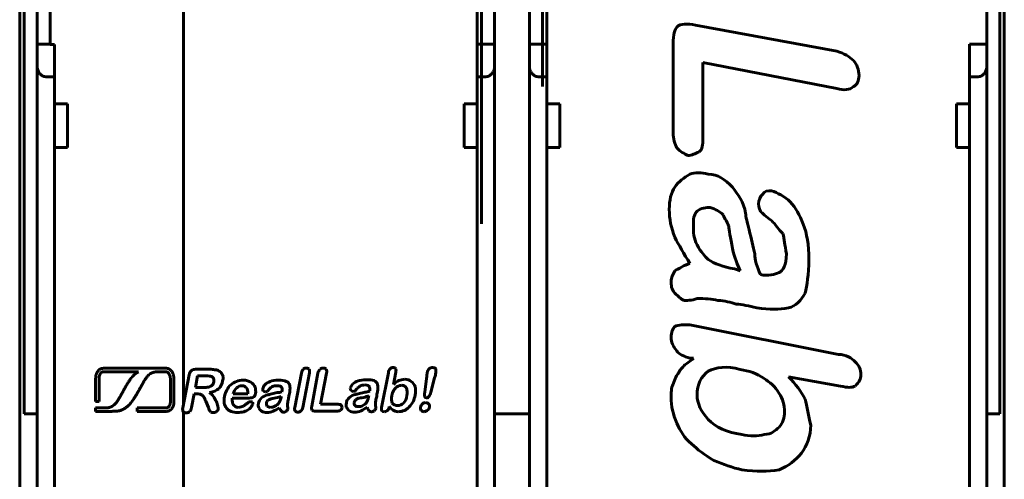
# Model space of a CAD drawing. Header units: millimetres. Extents: x -23 to 22, y -58 to 50.
# Tile 2 of 4: x -23 to 22, y -34 to -13. Entities that reach past the tile are written whole.
import ezdxf

# ---------------------------------------------------------------- set-up
doc = ezdxf.new("R2010")
doc.units = ezdxf.units.MM
doc.linetypes.add('K5LT_BASIC', pattern=[0])

msp = doc.modelspace()

# ---------------------------------------------------------------- linework, layer by layer
at = {"color": 150, "linetype": 'K5LT_BASIC', "lineweight": 60, "true_color": 0x0080ff}
for p, q in [((-22.853, 29.534), (-22.853, -37.472)), ((22.347, -37.472), (22.347, 29.534)), ((-15.339, -30.297), (-15.339, 26.468)), ((-22.653, -30.703), (-22.653, 22.766)), ((22.147, 22.766), (22.147, -30.703)), ((-1.653, 12.031), (-1.653, -21.969)), ((1.147, -15.669), (1.147, 7.231)), ((-22.053, -13.719), (-22.053, 5.781)), ((-21.453, 5.794), (-21.453, -13.731)), ((-1.853, -13.719), (-1.853, 5.781)), ((-1.053, -13.719), (-1.053, 5.781)), ((0.547, -13.719), (0.547, 5.781)), ((1.347, -13.719), (1.347, 5.781)), ((21.547, -13.719), (21.547, 5.781)), ((14.653, -14.049), (8.165, -12.855)), ((-22.053, -14.719), (-22.053, -13.719)), ((-22.053, -13.719), (-21.453, -13.719)), ((-21.253, -13.731), (-21.453, -13.731)), ((-21.253, -15.219), (-21.253, -13.731)), ((-1.853, -15.219), (-1.853, -13.719)), ((-1.853, -13.719), (-1.053, -13.719)), ((-1.053, -14.719), (-1.053, -13.719)), ((0.547, -14.719), (0.547, -13.719)), ((0.547, -13.719), (1.347, -13.719)), ((1.347, -15.219), (1.347, -13.719)), ((7.14, -13.71), (7.14, -17.81)), ((21.547, -13.719), (20.747, -13.719)), ((20.747, -15.219), (20.747, -13.719)), ((21.547, -14.719), (21.547, -13.719)), ((-22.053, -36.552), (-22.053, -14.719)), ((-1.053, -36.552), (-1.053, -14.719)), ((0.547, -14.719), (0.547, -36.552)), ((8.503, -14.561), (14.653, -15.76)), ((8.503, -18.066), (8.503, -14.561)), ((21.547, -14.719), (21.547, -36.552)), ((-21.653, -15.219), (-21.253, -15.219)), ((-21.253, -15.219), (-21.253, -16.469)), ((-1.853, -15.219), (-1.453, -15.219)), ((-1.853, -15.219), (-1.853, -16.469)), ((0.947, -15.219), (1.347, -15.219)), ((1.347, -15.219), (1.347, -16.469)), ((21.147, -15.219), (20.747, -15.219)), ((20.747, -15.219), (20.747, -16.469)), ((-21.253, -16.469), (-21.253, -18.469)), ((-21.253, -16.469), (-20.653, -16.469)), ((-20.653, -18.469), (-20.653, -16.469)), ((-2.453, -16.469), (-1.853, -16.469)), ((-2.453, -18.469), (-2.453, -16.469)), ((-1.853, -16.469), (-1.853, -18.469)), ((1.347, -16.469), (1.347, -18.469)), ((1.347, -16.469), (1.947, -16.469)), ((1.947, -18.469), (1.947, -16.469)), ((20.147, -16.469), (20.747, -16.469)), ((20.147, -18.469), (20.147, -16.469)), ((20.747, -16.469), (20.747, -18.469)), ((-21.253, -18.469), (-20.653, -18.469)), ((-21.253, -18.469), (-21.253, -37.083)), ((-2.453, -18.469), (-1.853, -18.469)), ((-1.853, -18.469), (-1.853, -37.083)), ((1.347, -18.469), (1.947, -18.469)), ((1.347, -18.469), (1.347, -37.083)), ((20.147, -18.469), (20.747, -18.469)), ((20.747, -37.083), (20.747, -18.469)), ((9.958, -24.047), (10.215, -24.129)), ((14.74, -27.972), (7.909, -26.609)), ((7.909, -28.146), (8.078, -28.146)), ((-18.697, -28.766), (-17.404, -28.766)), ((-16.607, -28.61), (-18.541, -28.61)), ((-15.066, -28.915), (-15.364, -30.425)), ((-14.133, -28.657), (-14.788, -28.657)), ((-9.921, -28.836), (-10.219, -30.405)), ((-9.861, -30.405), (-9.543, -28.816)), ((-9.167, -28.836), (-9.444, -30.345)), ((-9.048, -30.266), (-8.769, -28.836)), ((-5.929, -28.816), (-6.246, -30.405)), ((-5.69, -29.352), (-5.59, -28.796)), ((-19.366, -29.268), (-19.366, -30.129)), ((-19.21, -30.129), (-19.21, -29.268)), ((-14.689, -28.955), (-14.788, -29.492)), ((-14.312, -28.955), (-14.689, -28.955)), ((-4.18, -29.075), (-4.259, -29.71)), ((-3.981, -29.71), (-3.803, -29.054)), ((12.433, -28.997), (14.827, -29.427)), ((-15.936, -29.382), (-15.936, -29.884)), ((-15.779, -29.884), (-15.779, -29.382)), ((-14.967, -30.405), (-14.848, -29.79)), ((-14.848, -29.79), (-14.708, -29.79)), ((-14.788, -29.492), (-14.431, -29.492)), ((-13.06, -29.79), (-12.384, -29.79)), ((-19.366, -30.129), (-19.21, -30.129)), ((-14.312, -30.127), (-14.192, -30.405)), ((-13.099, -29.987), (-12.384, -29.987)), ((-10.855, -29.948), (-10.855, -29.909)), ((-8.232, -30.266), (-9.048, -30.266)), ((-6.842, -29.928), (-6.822, -29.868)), ((-22.653, -30.703), (-22.053, -30.703)), ((-19.053, -30.433), (-19.366, -30.433)), ((-19.366, -30.433), (-19.366, -30.59)), ((-19.366, -30.59), (-18.897, -30.59)), ((-17.457, -30.433), (-17.457, -30.59)), ((-16.518, -30.433), (-17.457, -30.433)), ((-17.457, -30.59), (-16.518, -30.59)), ((-15.339, -34.405), (-15.339, -30.613)), ((-9.245, -30.583), (-8.292, -30.583)), ((-5.888, -30.405), (-5.888, -30.365)), ((-1.053, -30.703), (0.547, -30.703)), ((21.547, -30.703), (22.147, -30.703))]:
    msp.add_line(p, q, dxfattribs=at)
for points in [[(7.309, -12.942), (7.222, -13.024), (7.14, -13.28), (7.14, -13.71)], [(8.165, -12.855), (7.822, -12.767), (7.478, -12.767), (7.309, -12.942)], [(15.421, -14.479), (15.252, -14.305), (14.996, -14.136), (14.653, -14.049)], [(14.653, -15.76), (14.996, -15.842), (15.252, -15.842), (15.421, -15.673)], [(7.14, -17.81), (7.14, -18.066), (7.222, -18.323), (7.309, -18.492)], [(8.334, -18.666), (8.503, -18.579), (8.503, -18.323), (8.503, -18.066)], [(7.309, -18.492), (7.478, -18.666), (7.652, -18.748), (7.822, -18.835)], [(7.822, -18.835), (7.991, -18.835), (8.165, -18.748), (8.334, -18.666)], [(7.909, -19.691), (7.652, -19.86), (7.396, -20.029), (7.222, -20.286)], [(8.76, -19.691), (8.421, -19.604), (8.165, -19.604), (7.909, -19.691)], [(9.872, -20.286), (9.528, -19.947), (9.19, -19.691), (8.76, -19.691)], [(7.222, -20.286), (7.053, -20.541), (6.966, -20.885), (6.966, -21.31)], [(10.471, -21.484), (10.384, -20.972), (10.127, -20.629), (9.872, -20.286)], [(11.24, -20.629), (11.152, -20.716), (11.065, -20.885), (11.065, -21.054)], [(11.665, -20.46), (11.496, -20.46), (11.321, -20.46), (11.24, -20.629)], [(12.521, -20.972), (12.264, -20.716), (11.921, -20.541), (11.665, -20.46)], [(8.846, -21.228), (8.677, -21.228), (8.421, -21.228), (8.247, -21.398)], [(9.446, -21.566), (9.272, -21.398), (9.103, -21.31), (8.846, -21.228)], [(11.065, -21.054), (11.065, -21.228), (11.152, -21.397), (11.152, -21.398)], [(13.115, -21.997), (12.946, -21.566), (12.777, -21.228), (12.521, -20.972)], [(6.966, -21.31), (6.966, -21.741), (7.053, -22.166), (7.222, -22.591)], [(8.247, -21.398), (8.078, -21.566), (8.078, -21.741), (8.078, -22.079)], [(9.702, -22.079), (9.615, -21.91), (9.528, -21.741), (9.446, -21.566)], [(10.64, -22.253), (10.553, -21.91), (10.471, -21.654), (10.471, -21.484)], [(11.152, -21.398), (11.24, -21.484), (11.409, -21.654), (11.665, -21.823)], [(8.078, -22.079), (8.078, -22.335), (8.078, -22.678), (8.247, -22.935)], [(9.872, -23.104), (9.784, -22.591), (9.702, -22.253), (9.702, -22.079)], [(11.665, -21.823), (11.834, -21.997), (12.008, -22.253), (12.178, -22.422)], [(13.371, -23.616), (13.371, -22.935), (13.29, -22.422), (13.115, -21.997)], [(7.222, -22.591), (7.396, -22.935), (7.652, -23.36), (7.909, -23.79)], [(10.896, -23.36), (10.809, -23.022), (10.727, -22.678), (10.64, -22.253)], [(12.178, -22.422), (12.264, -22.678), (12.264, -22.935), (12.347, -23.36)], [(8.247, -22.935), (8.421, -23.278), (8.59, -23.447), (8.76, -23.616)], [(10.215, -24.129), (10.127, -23.873), (9.958, -23.534), (9.872, -23.104)], [(11.152, -24.303), (10.983, -23.959), (10.896, -23.616), (10.896, -23.36)], [(12.347, -23.36), (12.347, -23.873), (12.178, -24.129), (12.008, -24.216)], [(7.909, -23.79), (7.652, -23.873), (7.396, -24.047), (7.222, -24.129)], [(8.76, -23.616), (9.015, -23.79), (9.446, -23.959), (9.958, -24.047)], [(13.202, -25.154), (13.29, -24.816), (13.371, -24.303), (13.371, -23.616)], [(7.222, -24.129), (7.14, -24.303), (7.053, -24.472), (7.053, -24.559)], [(12.008, -24.216), (11.834, -24.303), (11.496, -24.385), (11.152, -24.303)], [(7.053, -24.559), (7.053, -24.816), (7.053, -24.985), (7.222, -25.154)], [(7.222, -25.154), (7.396, -25.328), (7.478, -25.41), (7.652, -25.497)], [(12.433, -25.84), (12.777, -25.753), (13.033, -25.497), (13.202, -25.154)], [(7.652, -25.497), (7.734, -25.497), (7.991, -25.497), (8.247, -25.41)], [(8.247, -25.41), (8.59, -25.41), (8.934, -25.41), (9.19, -25.497)], [(9.19, -25.497), (9.528, -25.497), (9.784, -25.584), (10.041, -25.666)], [(10.041, -25.666), (10.297, -25.666), (10.64, -25.753), (10.983, -25.84)], [(10.983, -25.84), (11.578, -25.922), (12.008, -25.922), (12.433, -25.84)], [(7.909, -26.609), (7.652, -26.609), (7.396, -26.609), (7.222, -26.691)], [(7.222, -26.691), (7.14, -26.778), (7.053, -26.947), (7.053, -27.203)], [(7.053, -27.203), (7.053, -27.378), (7.14, -27.634), (7.309, -27.803)], [(7.309, -27.803), (7.396, -27.972), (7.652, -28.059), (7.909, -28.146)], [(15.508, -28.315), (15.339, -28.146), (15.083, -27.972), (14.74, -27.972)], [(8.078, -28.146), (7.909, -28.315), (7.734, -28.403), (7.652, -28.485)], [(15.765, -28.915), (15.765, -28.659), (15.677, -28.485), (15.508, -28.315)], [(-14.967, -28.717), (-15.027, -28.756), (-15.047, -28.816), (-15.066, -28.915)], [(-14.788, -28.657), (-14.868, -28.657), (-14.928, -28.676), (-14.967, -28.717)], [(-13.915, -28.676), (-13.974, -28.657), (-14.034, -28.657), (-14.133, -28.657)], [(-13.736, -28.717), (-13.795, -28.697), (-13.835, -28.676), (-13.915, -28.676)], [(-13.596, -28.836), (-13.636, -28.777), (-13.676, -28.736), (-13.736, -28.717)], [(-13.517, -28.995), (-13.537, -28.935), (-13.556, -28.876), (-13.596, -28.836)], [(-9.841, -28.657), (-9.882, -28.697), (-9.901, -28.756), (-9.921, -28.836)], [(-9.703, -28.598), (-9.742, -28.598), (-9.802, -28.617), (-9.841, -28.657)], [(-9.564, -28.657), (-9.603, -28.617), (-9.643, -28.598), (-9.703, -28.598)], [(-9.543, -28.816), (-9.543, -28.756), (-9.543, -28.697), (-9.564, -28.657)], [(-9.067, -28.657), (-9.107, -28.697), (-9.146, -28.756), (-9.167, -28.836)], [(-8.769, -28.836), (-8.75, -28.756), (-8.75, -28.697), (-8.789, -28.657)], [(-5.849, -28.637), (-5.888, -28.676), (-5.929, -28.736), (-5.929, -28.816)], [(-5.709, -28.578), (-5.769, -28.578), (-5.809, -28.598), (-5.849, -28.637)], [(-5.59, -28.637), (-5.631, -28.598), (-5.67, -28.578), (-5.709, -28.578)], [(-5.59, -28.796), (-5.571, -28.717), (-5.571, -28.676), (-5.59, -28.637)], [(-4.14, -28.816), (-4.16, -28.855), (-4.16, -28.955), (-4.18, -29.075)], [(-4.061, -28.637), (-4.101, -28.676), (-4.14, -28.736), (-4.14, -28.816)], [(-3.882, -28.578), (-3.961, -28.578), (-4.002, -28.598), (-4.061, -28.637)], [(-3.743, -28.657), (-3.763, -28.598), (-3.823, -28.578), (-3.882, -28.578)], [(-3.803, -29.054), (-3.782, -28.995), (-3.763, -28.935), (-3.763, -28.876)], [(-3.763, -28.876), (-3.743, -28.777), (-3.743, -28.697), (-3.743, -28.657)], [(7.396, -28.828), (7.309, -28.915), (7.222, -29.084), (7.14, -29.34)], [(7.652, -28.485), (7.565, -28.572), (7.478, -28.659), (7.396, -28.828)], [(8.76, -28.741), (8.421, -28.997), (8.247, -29.34), (8.247, -29.853)], [(10.215, -28.659), (9.615, -28.485), (9.103, -28.572), (8.76, -28.741)], [(11.321, -29.084), (10.983, -28.828), (10.64, -28.741), (10.215, -28.659)], [(15.508, -29.427), (15.677, -29.253), (15.765, -29.084), (15.765, -28.915)], [(-14.053, -28.995), (-14.093, -28.974), (-14.172, -28.955), (-14.312, -28.955)], [(-13.954, -29.075), (-13.974, -29.034), (-13.993, -29.015), (-14.053, -28.995)], [(-14.014, -29.392), (-13.974, -29.352), (-13.954, -29.293), (-13.934, -29.233)], [(-13.934, -29.233), (-13.934, -29.173), (-13.934, -29.114), (-13.954, -29.075)], [(-13.716, -29.551), (-13.617, -29.451), (-13.556, -29.332), (-13.537, -29.194)], [(-13.537, -29.194), (-13.517, -29.134), (-13.517, -29.054), (-13.517, -28.995)], [(-13.159, -29.372), (-13.239, -29.432), (-13.299, -29.511), (-13.338, -29.611)], [(-12.9, -29.213), (-13.001, -29.253), (-13.079, -29.293), (-13.159, -29.372)], [(-12.583, -29.153), (-12.703, -29.153), (-12.802, -29.173), (-12.9, -29.213)], [(-12.245, -29.253), (-12.325, -29.194), (-12.444, -29.153), (-12.583, -29.153)], [(-12.047, -29.471), (-12.086, -29.392), (-12.146, -29.313), (-12.245, -29.253)], [(-11.59, -29.352), (-11.649, -29.432), (-11.69, -29.492), (-11.69, -29.551)], [(-11.351, -29.213), (-11.451, -29.253), (-11.53, -29.293), (-11.59, -29.352)], [(-10.975, -29.153), (-11.133, -29.153), (-11.252, -29.173), (-11.351, -29.213)], [(-10.616, -29.213), (-10.696, -29.173), (-10.815, -29.153), (-10.975, -29.153)], [(-10.457, -29.392), (-10.478, -29.293), (-10.537, -29.233), (-10.616, -29.213)], [(-7.557, -29.332), (-7.616, -29.392), (-7.657, -29.471), (-7.676, -29.531)], [(-7.318, -29.194), (-7.418, -29.233), (-7.497, -29.272), (-7.557, -29.332)], [(-6.942, -29.134), (-7.1, -29.134), (-7.219, -29.153), (-7.318, -29.194)], [(-7.219, -29.412), (-7.16, -29.392), (-7.1, -29.392), (-7.001, -29.372)], [(-7.001, -29.372), (-6.882, -29.372), (-6.822, -29.412), (-6.802, -29.451)], [(-6.584, -29.173), (-6.663, -29.153), (-6.782, -29.134), (-6.942, -29.134)], [(-6.424, -29.352), (-6.445, -29.272), (-6.504, -29.213), (-6.584, -29.173)], [(-6.424, -29.689), (-6.405, -29.551), (-6.405, -29.451), (-6.424, -29.352)], [(-5.452, -29.173), (-5.531, -29.213), (-5.61, -29.272), (-5.69, -29.352)], [(-5.173, -29.114), (-5.272, -29.134), (-5.372, -29.153), (-5.452, -29.173)], [(-4.875, -29.213), (-4.955, -29.153), (-5.054, -29.114), (-5.173, -29.114)], [(-4.696, -29.451), (-4.736, -29.352), (-4.795, -29.272), (-4.875, -29.213)], [(7.14, -29.34), (7.053, -29.509), (7.053, -29.766), (7.053, -29.94)], [(12.008, -29.766), (11.834, -29.427), (11.578, -29.253), (11.321, -29.084)], [(13.202, -30.022), (13.033, -29.684), (12.777, -29.34), (12.433, -28.997)], [(-14.708, -29.79), (-14.63, -29.79), (-14.57, -29.79), (-14.53, -29.809)], [(-14.53, -29.809), (-14.49, -29.829), (-14.451, -29.868), (-14.41, -29.909)], [(-14.431, -29.492), (-14.332, -29.492), (-14.252, -29.492), (-14.192, -29.471)], [(-14.192, -29.471), (-14.112, -29.451), (-14.053, -29.432), (-14.014, -29.392)], [(-14.133, -29.73), (-13.954, -29.689), (-13.815, -29.63), (-13.716, -29.551)], [(-13.954, -29.909), (-14.014, -29.829), (-14.073, -29.769), (-14.133, -29.73)], [(-13.338, -29.611), (-13.397, -29.689), (-13.437, -29.79), (-13.457, -29.909)], [(-12.9, -29.511), (-12.96, -29.57), (-13.02, -29.67), (-13.06, -29.79)], [(-12.643, -29.412), (-12.742, -29.412), (-12.822, -29.451), (-12.9, -29.511)], [(-12.444, -29.511), (-12.483, -29.451), (-12.563, -29.412), (-12.643, -29.412)], [(-12.384, -29.79), (-12.384, -29.65), (-12.384, -29.57), (-12.444, -29.511)], [(-12.146, -29.948), (-12.086, -29.928), (-12.047, -29.868), (-12.027, -29.769)], [(-12.027, -29.769), (-12.007, -29.67), (-12.027, -29.57), (-12.047, -29.471)], [(-11.47, -29.829), (-11.57, -29.849), (-11.669, -29.909), (-11.749, -29.968)], [(-11.69, -29.551), (-11.709, -29.591), (-11.69, -29.63), (-11.669, -29.65)], [(-11.669, -29.65), (-11.649, -29.67), (-11.61, -29.689), (-11.57, -29.689)], [(-11.57, -29.689), (-11.53, -29.689), (-11.491, -29.67), (-11.47, -29.67)], [(-11.47, -29.67), (-11.47, -29.65), (-11.431, -29.611), (-11.392, -29.551)], [(-11.273, -29.79), (-11.371, -29.809), (-11.431, -29.829), (-11.47, -29.829)], [(-11.392, -29.551), (-11.351, -29.511), (-11.292, -29.471), (-11.252, -29.451)], [(-11.034, -29.73), (-11.113, -29.749), (-11.193, -29.769), (-11.273, -29.79)], [(-11.252, -29.451), (-11.193, -29.412), (-11.113, -29.412), (-11.034, -29.412)], [(-11.034, -29.412), (-10.915, -29.412), (-10.855, -29.432), (-10.835, -29.471)], [(-10.815, -29.689), (-10.895, -29.71), (-10.975, -29.73), (-11.034, -29.73)], [(-10.835, -29.471), (-10.796, -29.511), (-10.796, -29.591), (-10.815, -29.689)], [(-10.497, -29.928), (-10.497, -29.868), (-10.478, -29.79), (-10.457, -29.71)], [(-10.457, -29.71), (-10.437, -29.57), (-10.437, -29.471), (-10.457, -29.392)], [(-7.437, -29.809), (-7.557, -29.829), (-7.636, -29.889), (-7.716, -29.948)], [(-7.676, -29.531), (-7.676, -29.57), (-7.676, -29.611), (-7.636, -29.63)], [(-7.636, -29.63), (-7.616, -29.65), (-7.577, -29.67), (-7.538, -29.67)], [(-7.538, -29.67), (-7.497, -29.67), (-7.458, -29.65), (-7.458, -29.65)], [(-7.458, -29.65), (-7.437, -29.63), (-7.398, -29.591), (-7.359, -29.531)], [(-7.259, -29.769), (-7.339, -29.79), (-7.398, -29.809), (-7.437, -29.809)], [(-7.359, -29.531), (-7.318, -29.492), (-7.259, -29.451), (-7.219, -29.412)], [(-7.001, -29.71), (-7.08, -29.73), (-7.16, -29.749), (-7.259, -29.769)], [(-6.782, -29.65), (-6.862, -29.689), (-6.942, -29.71), (-7.001, -29.71)], [(-6.802, -29.451), (-6.782, -29.492), (-6.763, -29.57), (-6.782, -29.65)], [(-6.465, -29.909), (-6.465, -29.849), (-6.445, -29.769), (-6.424, -29.689)], [(-5.67, -29.611), (-5.73, -29.689), (-5.75, -29.769), (-5.769, -29.868)], [(-5.512, -29.451), (-5.59, -29.492), (-5.631, -29.551), (-5.67, -29.611)], [(-5.313, -29.392), (-5.392, -29.392), (-5.452, -29.412), (-5.512, -29.451)], [(-5.153, -29.451), (-5.193, -29.412), (-5.253, -29.392), (-5.313, -29.392)], [(-5.074, -29.611), (-5.074, -29.531), (-5.114, -29.492), (-5.153, -29.451)], [(-5.074, -29.849), (-5.054, -29.769), (-5.054, -29.67), (-5.074, -29.611)], [(-4.696, -29.849), (-4.676, -29.689), (-4.676, -29.57), (-4.696, -29.451)], [(-4.259, -29.71), (-4.279, -29.79), (-4.279, -29.868), (-4.259, -29.909)], [(-4.061, -29.889), (-4.021, -29.849), (-4.002, -29.79), (-3.981, -29.71)], [(12.264, -30.621), (12.264, -30.278), (12.178, -30.022), (12.008, -29.766)], [(14.827, -29.427), (15.165, -29.509), (15.339, -29.509), (15.508, -29.427)], [(-14.41, -29.909), (-14.371, -29.968), (-14.351, -30.047), (-14.312, -30.127)], [(-13.835, -30.127), (-13.874, -30.047), (-13.915, -29.968), (-13.954, -29.909)], [(-13.755, -30.345), (-13.775, -30.285), (-13.795, -30.207), (-13.835, -30.127)], [(-13.457, -29.909), (-13.496, -30.127), (-13.457, -30.306), (-13.358, -30.445)], [(-13.079, -30.207), (-13.099, -30.147), (-13.099, -30.067), (-13.099, -29.987)], [(-12.98, -30.345), (-13.04, -30.326), (-13.06, -30.266), (-13.079, -30.207)], [(-12.464, -30.266), (-12.504, -30.285), (-12.543, -30.306), (-12.583, -30.345)], [(-12.345, -30.166), (-12.384, -30.207), (-12.444, -30.246), (-12.464, -30.266)], [(-12.384, -29.987), (-12.286, -29.987), (-12.206, -29.968), (-12.146, -29.948)], [(-12.245, -30.147), (-12.286, -30.147), (-12.325, -30.147), (-12.345, -30.166)], [(-12.166, -30.166), (-12.185, -30.147), (-12.226, -30.147), (-12.245, -30.147)], [(-12.206, -30.365), (-12.185, -30.326), (-12.166, -30.285), (-12.146, -30.266)], [(-12.146, -30.266), (-12.146, -30.226), (-12.146, -30.186), (-12.166, -30.166)], [(-11.887, -30.226), (-11.908, -30.306), (-11.908, -30.365), (-11.868, -30.425)], [(-11.749, -29.968), (-11.828, -30.047), (-11.868, -30.127), (-11.887, -30.226)], [(-11.451, -30.067), (-11.491, -30.107), (-11.511, -30.147), (-11.53, -30.207)], [(-11.53, -30.207), (-11.53, -30.246), (-11.53, -30.306), (-11.491, -30.345)], [(-11.312, -30.008), (-11.371, -30.028), (-11.411, -30.047), (-11.451, -30.067)], [(-11.094, -29.968), (-11.213, -29.987), (-11.273, -30.008), (-11.312, -30.008)], [(-11.133, -30.345), (-11.053, -30.326), (-10.994, -30.266), (-10.975, -30.226)], [(-10.855, -29.909), (-10.915, -29.928), (-10.994, -29.948), (-11.094, -29.968)], [(-10.975, -30.226), (-10.915, -30.166), (-10.895, -30.088), (-10.855, -29.948)], [(-10.556, -30.345), (-10.556, -30.266), (-10.556, -30.186), (-10.537, -30.127)], [(-10.537, -30.127), (-10.517, -30.047), (-10.517, -29.987), (-10.497, -29.928)], [(-8.093, -30.306), (-8.113, -30.266), (-8.173, -30.266), (-8.232, -30.266)], [(-7.855, -30.207), (-7.875, -30.285), (-7.875, -30.345), (-7.855, -30.405)], [(-7.716, -29.948), (-7.795, -30.028), (-7.855, -30.107), (-7.855, -30.207)], [(-7.418, -30.047), (-7.458, -30.088), (-7.478, -30.127), (-7.497, -30.186)], [(-7.497, -30.186), (-7.497, -30.226), (-7.497, -30.285), (-7.458, -30.326)], [(-7.299, -29.987), (-7.339, -30.008), (-7.378, -30.028), (-7.418, -30.047)], [(-7.061, -29.948), (-7.18, -29.968), (-7.259, -29.987), (-7.299, -29.987)], [(-7.1, -30.326), (-7.02, -30.285), (-6.981, -30.246), (-6.942, -30.207)], [(-6.822, -29.868), (-6.882, -29.889), (-6.961, -29.928), (-7.061, -29.948)], [(-6.942, -30.207), (-6.901, -30.147), (-6.862, -30.047), (-6.842, -29.928)], [(-6.525, -30.326), (-6.525, -30.246), (-6.525, -30.166), (-6.504, -30.107)], [(-6.504, -30.107), (-6.504, -30.028), (-6.484, -29.968), (-6.465, -29.909)], [(-5.769, -29.868), (-5.809, -30.008), (-5.789, -30.127), (-5.75, -30.207)], [(-5.75, -30.207), (-5.69, -30.285), (-5.61, -30.326), (-5.491, -30.326)], [(-5.491, -30.326), (-5.411, -30.326), (-5.313, -30.285), (-5.233, -30.207)], [(-5.233, -30.207), (-5.153, -30.127), (-5.093, -30.008), (-5.074, -29.849)], [(-4.974, -30.385), (-4.914, -30.326), (-4.855, -30.246), (-4.795, -30.147)], [(-4.795, -30.147), (-4.756, -30.047), (-4.717, -29.948), (-4.696, -29.849)], [(-4.359, -30.246), (-4.419, -30.285), (-4.438, -30.345), (-4.458, -30.385)], [(-4.22, -30.186), (-4.279, -30.186), (-4.319, -30.207), (-4.359, -30.246)], [(-4.259, -29.909), (-4.259, -29.948), (-4.22, -29.968), (-4.18, -29.968)], [(-4.08, -30.246), (-4.121, -30.207), (-4.16, -30.186), (-4.22, -30.186)], [(-4.18, -29.968), (-4.121, -29.968), (-4.08, -29.948), (-4.061, -29.889)], [(-4.041, -30.385), (-4.041, -30.345), (-4.041, -30.285), (-4.08, -30.246)], [(7.053, -29.94), (7.053, -30.365), (7.14, -30.709), (7.309, -31.134)], [(8.247, -29.853), (8.247, -30.196), (8.421, -30.621), (8.76, -30.965)], [(13.459, -31.221), (13.371, -30.796), (13.29, -30.365), (13.202, -30.022)], [(-15.364, -30.425), (-15.384, -30.505), (-15.364, -30.564), (-15.345, -30.604)], [(-15.047, -30.604), (-15.006, -30.564), (-14.987, -30.505), (-14.967, -30.405)], [(-14.192, -30.405), (-14.172, -30.464), (-14.153, -30.505), (-14.133, -30.544)], [(-14.133, -30.544), (-14.112, -30.564), (-14.093, -30.604), (-14.073, -30.624)], [(-14.073, -30.624), (-14.053, -30.643), (-14.014, -30.643), (-13.974, -30.643)], [(-13.974, -30.643), (-13.934, -30.643), (-13.894, -30.643), (-13.855, -30.624)], [(-13.855, -30.624), (-13.835, -30.604), (-13.795, -30.583), (-13.775, -30.564)], [(-13.775, -30.564), (-13.755, -30.544), (-13.755, -30.524), (-13.736, -30.484)], [(-13.736, -30.484), (-13.736, -30.464), (-13.736, -30.425), (-13.755, -30.345)], [(-13.358, -30.445), (-13.258, -30.583), (-13.079, -30.643), (-12.841, -30.643)], [(-12.822, -30.405), (-12.881, -30.405), (-12.941, -30.385), (-12.98, -30.345)], [(-12.841, -30.643), (-12.742, -30.643), (-12.662, -30.624), (-12.563, -30.604)], [(-12.682, -30.385), (-12.722, -30.405), (-12.762, -30.405), (-12.822, -30.405)], [(-12.583, -30.345), (-12.623, -30.365), (-12.662, -30.385), (-12.682, -30.385)], [(-12.563, -30.604), (-12.483, -30.583), (-12.405, -30.544), (-12.345, -30.505)], [(-12.345, -30.505), (-12.286, -30.464), (-12.245, -30.425), (-12.206, -30.365)], [(-11.868, -30.425), (-11.848, -30.505), (-11.809, -30.544), (-11.749, -30.583)], [(-11.749, -30.583), (-11.669, -30.624), (-11.59, -30.643), (-11.511, -30.643)], [(-11.511, -30.643), (-11.411, -30.643), (-11.312, -30.624), (-11.213, -30.583)], [(-11.491, -30.345), (-11.451, -30.385), (-11.392, -30.405), (-11.332, -30.405)], [(-11.332, -30.405), (-11.252, -30.405), (-11.193, -30.385), (-11.133, -30.345)], [(-11.213, -30.583), (-11.133, -30.544), (-11.034, -30.505), (-10.934, -30.425)], [(-10.934, -30.425), (-10.895, -30.505), (-10.874, -30.544), (-10.835, -30.583)], [(-10.835, -30.583), (-10.815, -30.624), (-10.776, -30.624), (-10.736, -30.624)], [(-10.736, -30.624), (-10.696, -30.624), (-10.656, -30.624), (-10.616, -30.583)], [(-10.616, -30.583), (-10.577, -30.564), (-10.556, -30.524), (-10.537, -30.484)], [(-10.537, -30.484), (-10.537, -30.464), (-10.537, -30.405), (-10.556, -30.345)], [(-10.219, -30.405), (-10.239, -30.484), (-10.239, -30.524), (-10.199, -30.564)], [(-9.941, -30.564), (-9.901, -30.544), (-9.861, -30.484), (-9.861, -30.405)], [(-9.444, -30.345), (-9.465, -30.425), (-9.465, -30.505), (-9.424, -30.544)], [(-9.424, -30.544), (-9.405, -30.564), (-9.345, -30.583), (-9.245, -30.583)], [(-8.292, -30.583), (-8.232, -30.583), (-8.173, -30.564), (-8.133, -30.544)], [(-8.133, -30.544), (-8.093, -30.505), (-8.074, -30.464), (-8.054, -30.425)], [(-8.054, -30.425), (-8.054, -30.385), (-8.074, -30.345), (-8.093, -30.306)], [(-7.855, -30.405), (-7.815, -30.464), (-7.776, -30.524), (-7.716, -30.564)], [(-7.716, -30.564), (-7.657, -30.604), (-7.577, -30.624), (-7.478, -30.624)], [(-7.478, -30.624), (-7.378, -30.624), (-7.279, -30.604), (-7.18, -30.564)], [(-7.458, -30.326), (-7.418, -30.365), (-7.378, -30.365), (-7.299, -30.365)], [(-7.299, -30.365), (-7.24, -30.365), (-7.16, -30.365), (-7.1, -30.326)], [(-7.18, -30.564), (-7.1, -30.524), (-7.001, -30.464), (-6.901, -30.405)], [(-6.901, -30.405), (-6.882, -30.464), (-6.842, -30.524), (-6.822, -30.564)], [(-6.822, -30.564), (-6.782, -30.583), (-6.743, -30.604), (-6.722, -30.604)], [(-6.722, -30.604), (-6.663, -30.604), (-6.623, -30.604), (-6.584, -30.564)], [(-6.584, -30.564), (-6.544, -30.524), (-6.525, -30.505), (-6.504, -30.464)], [(-6.504, -30.464), (-6.504, -30.445), (-6.504, -30.385), (-6.525, -30.326)], [(-6.246, -30.405), (-6.246, -30.464), (-6.246, -30.524), (-6.227, -30.564)], [(-6.227, -30.564), (-6.206, -30.583), (-6.167, -30.604), (-6.107, -30.604)], [(-6.107, -30.604), (-6.067, -30.604), (-6.007, -30.583), (-5.968, -30.544)], [(-5.968, -30.544), (-5.929, -30.524), (-5.908, -30.464), (-5.888, -30.405)], [(-5.888, -30.365), (-5.849, -30.405), (-5.829, -30.445), (-5.809, -30.464)], [(-5.809, -30.464), (-5.789, -30.484), (-5.769, -30.505), (-5.73, -30.524)], [(-5.73, -30.524), (-5.709, -30.544), (-5.67, -30.564), (-5.61, -30.583)], [(-5.61, -30.583), (-5.571, -30.604), (-5.512, -30.604), (-5.471, -30.604)], [(-5.471, -30.604), (-5.372, -30.604), (-5.292, -30.583), (-5.193, -30.544)], [(-5.193, -30.544), (-5.114, -30.505), (-5.034, -30.464), (-4.974, -30.385)], [(-4.458, -30.385), (-4.458, -30.464), (-4.458, -30.505), (-4.419, -30.544)], [(-4.419, -30.544), (-4.378, -30.583), (-4.339, -30.604), (-4.279, -30.604)], [(-4.279, -30.604), (-4.24, -30.583), (-4.18, -30.583), (-4.14, -30.544)], [(-4.14, -30.544), (-4.08, -30.505), (-4.061, -30.464), (-4.041, -30.385)], [(12.008, -31.308), (12.178, -31.134), (12.264, -30.878), (12.264, -30.621)], [(7.309, -31.134), (7.478, -31.477), (7.652, -31.821), (7.991, -32.077)], [(8.76, -30.965), (9.103, -31.308), (9.615, -31.564), (10.297, -31.647)], [(11.321, -31.647), (11.665, -31.647), (11.834, -31.477), (12.008, -31.308)], [(13.033, -32.502), (13.29, -32.159), (13.459, -31.733), (13.459, -31.221)], [(7.991, -32.077), (8.247, -32.333), (8.59, -32.59), (9.015, -32.845)], [(10.297, -31.647), (10.64, -31.733), (11.065, -31.733), (11.321, -31.647)], [(12.008, -33.271), (12.433, -33.102), (12.777, -32.845), (13.033, -32.502)], [(9.015, -32.845), (9.446, -33.015), (9.872, -33.184), (10.297, -33.271)], [(10.297, -33.271), (10.983, -33.358), (11.496, -33.358), (12.008, -33.271)]]:
    msp.add_open_spline(points, degree=3, dxfattribs=at)
for points, knots in [([(-22.053, -14.719), (-22.053, -14.854), (-21.998, -15.015), (-21.847, -15.167), (-21.739, -15.219), (-21.653, -15.219)], [0, 0, 0, 0, 0.5, 0.75, 1, 1, 1, 1]), ([(-1.453, -15.219), (-1.366, -15.219), (-1.258, -15.167), (-1.107, -15.015), (-1.053, -14.854), (-1.053, -14.719)], [0, 0, 0, 0, 0.25, 0.5, 1, 1, 1, 1]), ([(0.547, -14.719), (0.547, -14.854), (0.602, -15.015), (0.753, -15.167), (0.861, -15.219), (0.947, -15.219)], [0, 0, 0, 0, 0.5, 0.75, 1, 1, 1, 1]), ([(15.421, -15.673), (15.595, -15.586), (15.677, -15.417), (15.677, -14.905), (15.595, -14.648), (15.421, -14.479)], [0, 0, 0, 0, 1.5, 1.5, 3, 3, 3, 3]), ([(21.147, -15.219), (21.234, -15.219), (21.342, -15.167), (21.493, -15.015), (21.547, -14.854), (21.547, -14.719)], [0, 0, 0, 0, 0.25, 0.5, 1, 1, 1, 1]), ([(-18.541, -28.61), (-18.581, -28.61), (-18.633, -28.61), (-18.703, -28.61), (-18.754, -28.61), (-18.804, -28.61), (-18.847, -28.61), (-18.88, -28.61), (-18.915, -28.61), (-18.95, -28.61), (-18.983, -28.61), (-19.023, -28.611), (-19.066, -28.616), (-19.109, -28.626), (-19.142, -28.639), (-19.17, -28.654), (-19.193, -28.671), (-19.211, -28.686), (-19.229, -28.704), (-19.245, -28.721), (-19.261, -28.741), (-19.272, -28.757), (-19.285, -28.775), (-19.298, -28.797), (-19.308, -28.815), (-19.318, -28.835), (-19.327, -28.856), (-19.337, -28.882), (-19.345, -28.907), (-19.354, -28.938), (-19.359, -28.969), (-19.362, -28.999), (-19.365, -29.028), (-19.365, -29.06), (-19.366, -29.09), (-19.366, -29.11), (-19.366, -29.129), (-19.366, -29.15), (-19.366, -29.176), (-19.366, -29.215), (-19.366, -29.246), (-19.366, -29.268)], [0, 0, 0, 0, 3.827882, 4.862264, 6.501597, 8.59754, 9.56096, 10.52438, 11.674138, 12.823897, 13.788973, 14.75405, 16.50243, 17.758206, 18.843236, 19.722999, 20.534699, 21.236041, 21.625211, 22.586047, 23.066464, 23.546882, 24.079406, 24.745515, 25.411623, 25.648173, 26.425039, 27.201905, 27.885822, 28.569739, 29.937573, 30.62149, 31.305408, 32.651967, 33.561022, 34.106496, 34.520136, 35.347416, 36.106289, 36.898114, 39, 39, 39, 39]), ([(-19.21, -29.268), (-19.21, -29.252), (-19.21, -29.233), (-19.21, -29.208), (-19.21, -29.189), (-19.21, -29.165), (-19.21, -29.138), (-19.209, -29.105), (-19.209, -29.072), (-19.207, -29.039), (-19.204, -29.015), (-19.2, -28.99), (-19.194, -28.968), (-19.189, -28.949), (-19.184, -28.935), (-19.181, -28.925), (-19.177, -28.915), (-19.171, -28.901), (-19.165, -28.89), (-19.159, -28.876), (-19.152, -28.864), (-19.142, -28.849), (-19.133, -28.836), (-19.121, -28.822), (-19.108, -28.809), (-19.094, -28.797), (-19.08, -28.789), (-19.066, -28.783), (-19.055, -28.779), (-19.043, -28.775), (-19.03, -28.772), (-19.014, -28.77), (-18.994, -28.768), (-18.97, -28.767), (-18.935, -28.767), (-18.899, -28.766), (-18.856, -28.766), (-18.817, -28.766), (-18.776, -28.766), (-18.737, -28.766), (-18.71, -28.766), (-18.697, -28.766)], [0, 0, 0, 0, 2.225148, 2.519797, 3.323502, 4.716504, 5.814858, 6.913212, 9.16258, 10.220722, 11.278863, 12.27749, 13.276118, 14.094493, 14.503681, 14.912869, 15.31783, 15.722792, 16.532715, 16.703576, 17.408918, 18.114261, 18.70103, 19.287798, 20.232817, 21.006309, 21.697003, 22.387696, 23.07839, 23.317392, 24.128866, 24.940341, 25.571257, 26.83309, 28.167826, 30.090505, 31.702304, 33.879884, 35.396312, 37.198156, 39, 39, 39, 39]), ([(-17.404, -28.766), (-17.424, -28.779), (-17.446, -28.795), (-17.471, -28.812), (-17.477, -28.817), (-17.481, -28.819), (-17.486, -28.823), (-17.497, -28.831), (-17.517, -28.846), (-17.535, -28.862), (-17.554, -28.878), (-17.572, -28.893), (-17.592, -28.909), (-17.615, -28.929), (-17.633, -28.946), (-17.648, -28.964), (-17.661, -28.979), (-17.674, -28.993), (-17.686, -29.005), (-17.697, -29.016), (-17.71, -29.03), (-17.722, -29.045), (-17.733, -29.06), (-17.741, -29.071), (-17.752, -29.085), (-17.765, -29.102), (-17.783, -29.125), (-17.809, -29.161), (-17.832, -29.197), (-17.851, -29.227), (-17.861, -29.243), (-17.871, -29.259), (-17.882, -29.274), (-17.893, -29.289), (-17.903, -29.307), (-17.913, -29.325), (-17.923, -29.343), (-17.932, -29.358), (-17.94, -29.371), (-17.948, -29.382), (-17.956, -29.396), (-17.963, -29.409), (-17.968, -29.418), (-17.971, -29.423), (-17.977, -29.434), (-17.985, -29.448), (-17.993, -29.462), (-18, -29.473), (-18.008, -29.485), (-18.019, -29.505), (-18.031, -29.53), (-18.047, -29.561), (-18.064, -29.59), (-18.079, -29.616), (-18.089, -29.635), (-18.098, -29.653), (-18.109, -29.675), (-18.123, -29.7), (-18.137, -29.724), (-18.151, -29.749), (-18.163, -29.77), (-18.173, -29.789), (-18.184, -29.808), (-18.196, -29.83), (-18.21, -29.856), (-18.225, -29.883), (-18.244, -29.917), (-18.263, -29.946), (-18.279, -29.971), (-18.29, -29.988), (-18.301, -30.005), (-18.31, -30.022), (-18.318, -30.038), (-18.327, -30.054), (-18.336, -30.069), (-18.346, -30.084), (-18.357, -30.1), (-18.368, -30.116), (-18.379, -30.133), (-18.393, -30.153), (-18.41, -30.176), (-18.431, -30.201), (-18.453, -30.225), (-18.473, -30.248), (-18.495, -30.27), (-18.516, -30.289), (-18.534, -30.302), (-18.546, -30.311), (-18.555, -30.317), (-18.564, -30.324), (-18.575, -30.332), (-18.587, -30.341), (-18.6, -30.35), (-18.614, -30.358), (-18.627, -30.365), (-18.639, -30.371), (-18.65, -30.377), (-18.66, -30.382), (-18.669, -30.386), (-18.679, -30.391), (-18.693, -30.397), (-18.709, -30.403), (-18.731, -30.409), (-18.747, -30.412), (-18.758, -30.415), (-18.761, -30.415), (-18.763, -30.416), (-18.766, -30.417), (-18.773, -30.418), (-18.787, -30.421), (-18.808, -30.425), (-18.832, -30.427), (-18.854, -30.429), (-18.881, -30.432), (-18.911, -30.433), (-18.948, -30.433), (-18.995, -30.433), (-19.031, -30.433), (-19.053, -30.433)], [0, 0, 0, 0, 3.259119, 3.944189, 4.192816, 4.33002, 4.604427, 5.153241, 6.167865, 8.062459, 8.655341, 9.585676, 11.305928, 12.292946, 13.802234, 14.842401, 15.620601, 16.597267, 17.441009, 18.083351, 18.725692, 20.15363, 20.759552, 21.308174, 22.139307, 23.233025, 24.349783, 26.17726, 29.493158, 30.384409, 31.123385, 32.176893, 32.989189, 33.706908, 34.815865, 35.884229, 36.651085, 37.727017, 38.289028, 38.792765, 39.583548, 40.59888, 40.781896, 41.03545, 41.526736, 42.497755, 43.345996, 43.750618, 44.338613, 45.335194, 46.940781, 48.266571, 50.28278, 51.645057, 52.439622, 53.234188, 54.496313, 55.957372, 57.231302, 58.455619, 59.931896, 60.662583, 61.443656, 63.005803, 64.250925, 65.494681, 67.39708, 69.661027, 70.480362, 71.515922, 72.451363, 73.386803, 74.158096, 75.060046, 75.866766, 76.673486, 77.599595, 78.539428, 79.451161, 80.422706, 81.94944, 83.476173, 85.002907, 86.52964, 87.7389, 89.346206, 90.561345, 90.913781, 91.399734, 92.039841, 92.54816, 93.313079, 94.077999, 94.799389, 95.52078, 96.177576, 96.742919, 97.258727, 97.702292, 98.215902, 98.729512, 99.906637, 100.582856, 101.935292, 102.188621, 102.225965, 102.300654, 102.450033, 102.74879, 103.324482, 104.454044, 105.665698, 106.699674, 107.636765, 109.444307, 110.946983, 112.838376, 116, 116, 116, 116]), ([(-18.897, -30.59), (-18.876, -30.59), (-18.84, -30.59), (-18.794, -30.59), (-18.761, -30.59), (-18.729, -30.59), (-18.691, -30.59), (-18.65, -30.589), (-18.611, -30.588), (-18.579, -30.587), (-18.551, -30.587), (-18.519, -30.586), (-18.48, -30.585), (-18.449, -30.583), (-18.433, -30.582), (-18.431, -30.582), (-18.428, -30.582), (-18.423, -30.581), (-18.412, -30.581), (-18.392, -30.579), (-18.365, -30.577), (-18.335, -30.572), (-18.303, -30.566), (-18.254, -30.554), (-18.208, -30.541), (-18.166, -30.523), (-18.143, -30.514), (-18.122, -30.505), (-18.101, -30.494), (-18.078, -30.481), (-18.048, -30.464), (-18.018, -30.445), (-17.987, -30.424), (-17.959, -30.404), (-17.932, -30.384), (-17.905, -30.36), (-17.88, -30.336), (-17.859, -30.314), (-17.843, -30.299), (-17.828, -30.284), (-17.808, -30.264), (-17.777, -30.231), (-17.75, -30.198), (-17.728, -30.171), (-17.715, -30.155), (-17.696, -30.131), (-17.679, -30.107), (-17.665, -30.086), (-17.656, -30.072), (-17.645, -30.056), (-17.633, -30.04), (-17.62, -30.02), (-17.603, -29.996), (-17.581, -29.963), (-17.561, -29.929), (-17.544, -29.899), (-17.53, -29.877), (-17.516, -29.856), (-17.503, -29.835), (-17.489, -29.813), (-17.475, -29.789), (-17.46, -29.765), (-17.446, -29.74), (-17.434, -29.718), (-17.423, -29.698), (-17.41, -29.673), (-17.393, -29.646), (-17.375, -29.616), (-17.357, -29.584), (-17.34, -29.554), (-17.326, -29.529), (-17.316, -29.511), (-17.303, -29.487), (-17.288, -29.46), (-17.273, -29.431), (-17.258, -29.405), (-17.243, -29.378), (-17.229, -29.352), (-17.215, -29.326), (-17.199, -29.301), (-17.184, -29.274), (-17.17, -29.248), (-17.153, -29.218), (-17.14, -29.196), (-17.127, -29.176), (-17.121, -29.166), (-17.116, -29.157), (-17.113, -29.152), (-17.109, -29.145), (-17.102, -29.134), (-17.087, -29.111), (-17.064, -29.078), (-17.032, -29.036), (-17.008, -29.005), (-16.989, -28.981), (-16.976, -28.966), (-16.958, -28.946), (-16.937, -28.925), (-16.915, -28.906), (-16.897, -28.892), (-16.882, -28.881), (-16.871, -28.872), (-16.854, -28.859), (-16.833, -28.845), (-16.812, -28.835), (-16.797, -28.829), (-16.786, -28.824), (-16.773, -28.818), (-16.755, -28.81), (-16.735, -28.804), (-16.718, -28.8), (-16.708, -28.796), (-16.696, -28.793), (-16.68, -28.789), (-16.659, -28.784), (-16.636, -28.78), (-16.615, -28.776), (-16.594, -28.773), (-16.573, -28.769), (-16.549, -28.767), (-16.526, -28.766), (-16.503, -28.766), (-16.481, -28.766), (-16.459, -28.766), (-16.435, -28.766), (-16.412, -28.766), (-16.382, -28.766), (-16.348, -28.766), (-16.315, -28.766), (-16.284, -28.766), (-16.259, -28.766), (-16.24, -28.766), (-16.223, -28.766), (-16.206, -28.766), (-16.187, -28.766), (-16.161, -28.766), (-16.136, -28.768), (-16.113, -28.773), (-16.094, -28.778), (-16.078, -28.786), (-16.063, -28.795), (-16.049, -28.806), (-16.036, -28.819), (-16.023, -28.833), (-16.012, -28.848), (-16, -28.867), (-15.985, -28.892), (-15.969, -28.924), (-15.956, -28.958), (-15.948, -28.985), (-15.943, -29.011), (-15.939, -29.038), (-15.937, -29.069), (-15.936, -29.112), (-15.936, -29.172), (-15.936, -29.243), (-15.936, -29.315), (-15.936, -29.359), (-15.936, -29.382)], [0, 0, 0, 0, 2.313877, 3.9195, 4.980977, 5.913211, 7.386175, 9.122684, 10.32656, 11.667691, 12.539936, 13.399372, 15.118245, 16.793852, 16.817492, 16.864774, 16.959336, 17.148461, 17.47943, 18.141367, 19.323399, 20.410868, 21.498337, 22.822212, 25.848212, 26.804808, 27.761405, 28.507911, 29.254417, 30.338827, 31.423237, 32.973898, 34.225662, 35.477426, 36.704479, 37.931531, 39.443119, 40.432322, 41.205954, 41.866724, 42.685885, 44.286918, 46.752806, 47.382208, 48.054487, 49.02942, 50.683904, 51.284577, 51.805008, 52.396019, 53.402881, 54.03693, 54.965247, 56.601086, 58.375443, 59.261347, 60.307528, 61.260906, 61.969468, 63.023062, 64.034017, 65.044972, 66.094934, 67.144896, 67.783788, 68.597234, 70.224125, 71.1952, 72.386556, 74.261406, 74.937292, 75.489158, 76.553168, 77.834599, 78.850637, 80.144434, 81.161015, 82.185977, 83.264745, 84.41276, 85.443502, 86.577432, 87.622294, 89.193469, 89.394159, 90.195229, 90.454281, 90.589207, 90.818352, 91.265637, 92.076993, 93.715529, 95.704252, 97.810778, 98.00291, 98.977169, 99.951427, 101.035759, 102.120091, 103.095854, 103.567257, 104.107556, 104.699769, 105.855448, 106.83894, 107.227556, 107.653891, 108.095827, 108.735005, 109.842091, 110.305382, 110.688249, 111.044542, 111.585355, 112.53449, 113.380828, 114.0897, 114.915642, 115.729815, 116.369898, 117.645513, 118.147556, 118.866307, 120.027323, 120.495356, 121.452204, 122.561257, 123.751468, 125.167556, 126.152111, 127.126927, 127.875376, 128.258795, 128.974831, 129.690866, 130.292104, 131.532253, 132.3574, 133.168397, 133.899924, 134.603446, 135.263424, 135.908189, 136.54546, 137.167747, 137.692036, 138.569869, 139.688634, 140.8074, 141.782539, 142.48265, 143.399915, 144.640361, 145.880807, 148.172951, 151.124867, 153.562434, 156, 156, 156, 156]), ([(-15.779, -29.382), (-15.779, -29.358), (-15.779, -29.326), (-15.779, -29.288), (-15.779, -29.271), (-15.779, -29.258), (-15.779, -29.246), (-15.779, -29.233), (-15.779, -29.219), (-15.779, -29.205), (-15.779, -29.19), (-15.779, -29.173), (-15.779, -29.153), (-15.779, -29.127), (-15.779, -29.098), (-15.779, -29.069), (-15.78, -29.039), (-15.782, -29.01), (-15.785, -28.981), (-15.79, -28.943), (-15.798, -28.907), (-15.81, -28.872), (-15.82, -28.848), (-15.83, -28.825), (-15.847, -28.794), (-15.863, -28.77), (-15.886, -28.737), (-15.906, -28.714), (-15.93, -28.69), (-15.95, -28.672), (-15.971, -28.655), (-15.995, -28.641), (-16.016, -28.631), (-16.037, -28.623), (-16.057, -28.618), (-16.074, -28.615), (-16.09, -28.613), (-16.113, -28.611), (-16.148, -28.61), (-16.184, -28.61), (-16.208, -28.61), (-16.218, -28.61), (-16.229, -28.61), (-16.247, -28.61), (-16.275, -28.61), (-16.304, -28.61), (-16.332, -28.61), (-16.357, -28.61), (-16.384, -28.61), (-16.409, -28.61), (-16.435, -28.61), (-16.46, -28.61), (-16.518, -28.61), (-16.566, -28.61), (-16.607, -28.61)], [0, 0, 0, 0, 2.762797, 3.61476, 4.378465, 4.623702, 5.114178, 5.813204, 6.110831, 6.706085, 7.371249, 7.844571, 8.650033, 9.690274, 10.80022, 11.910166, 12.895284, 13.942816, 14.990347, 15.796179, 17.791795, 18.574903, 19.358012, 20.141121, 20.924229, 22.490447, 22.771182, 24.547018, 25.301316, 26.055614, 27.231513, 28.164592, 29.097671, 30.03075, 30.961164, 31.735442, 32.143264, 32.958908, 34.590197, 36.374332, 36.979838, 37.212028, 37.504563, 38.089634, 39.247652, 40.598633, 41.452619, 42.548272, 43.394544, 44.519336, 45.380364, 46.435753, 47.303017, 52, 52, 52, 52]), ([(-8.789, -28.657), (-8.809, -28.617), (-8.848, -28.598), (-8.968, -28.598), (-9.027, -28.617), (-9.067, -28.657)], [0, 0, 0, 0, 1.5, 1.5, 3, 3, 3, 3]), ([(-15.936, -29.884), (-15.936, -29.906), (-15.936, -29.933), (-15.936, -29.967), (-15.936, -29.991), (-15.936, -30.014), (-15.935, -30.039), (-15.935, -30.066), (-15.936, -30.098), (-15.936, -30.13), (-15.936, -30.158), (-15.936, -30.179), (-15.938, -30.205), (-15.941, -30.233), (-15.948, -30.262), (-15.955, -30.282), (-15.962, -30.299), (-15.969, -30.314), (-15.978, -30.328), (-15.986, -30.34), (-15.993, -30.35), (-16.003, -30.364), (-16.011, -30.373), (-16.021, -30.382), (-16.024, -30.386), (-16.029, -30.39), (-16.039, -30.398), (-16.052, -30.407), (-16.069, -30.416), (-16.086, -30.422), (-16.103, -30.427), (-16.12, -30.43), (-16.14, -30.432), (-16.165, -30.433), (-16.194, -30.433), (-16.224, -30.433), (-16.263, -30.433), (-16.3, -30.433), (-16.334, -30.433), (-16.36, -30.433), (-16.384, -30.433), (-16.408, -30.433), (-16.451, -30.433), (-16.489, -30.433), (-16.518, -30.433)], [0, 0, 0, 0, 2.670574, 3.435449, 4.307736, 5.591185, 6.354288, 7.41784, 9.006335, 10.334287, 11.439318, 12.54435, 13.053884, 14.668449, 16.031785, 16.580189, 17.128594, 18.023683, 18.385099, 18.964271, 19.543444, 19.660026, 20.811222, 20.900197, 21.060289, 21.380471, 21.629863, 22.458018, 23.202972, 23.946023, 24.689075, 25.432126, 26.045417, 27.271999, 28.477551, 29.596857, 31.064727, 33.265596, 34.316221, 35.304916, 36.554651, 37.284042, 38.332385, 42, 42, 42, 42]), ([(-16.518, -30.59), (-16.485, -30.59), (-16.449, -30.59), (-16.411, -30.59), (-16.398, -30.59), (-16.38, -30.59), (-16.359, -30.59), (-16.335, -30.59), (-16.311, -30.59), (-16.285, -30.59), (-16.257, -30.59), (-16.23, -30.59), (-16.202, -30.59), (-16.178, -30.59), (-16.153, -30.59), (-16.122, -30.59), (-16.097, -30.588), (-16.066, -30.585), (-16.04, -30.58), (-16.015, -30.572), (-16.002, -30.567), (-15.999, -30.566), (-15.995, -30.564), (-15.988, -30.561), (-15.974, -30.553), (-15.955, -30.542), (-15.937, -30.528), (-15.922, -30.516), (-15.91, -30.505), (-15.899, -30.494), (-15.888, -30.482), (-15.876, -30.468), (-15.865, -30.455), (-15.853, -30.439), (-15.842, -30.423), (-15.825, -30.395), (-15.809, -30.364), (-15.796, -30.33), (-15.788, -30.299), (-15.783, -30.269), (-15.781, -30.244), (-15.779, -30.217), (-15.779, -30.192), (-15.779, -30.169), (-15.779, -30.154), (-15.779, -30.14), (-15.779, -30.118), (-15.779, -30.092), (-15.779, -30.06), (-15.779, -30.027), (-15.779, -29.968), (-15.779, -29.92), (-15.779, -29.884)], [0, 0, 0, 0, 4.103502, 4.317716, 4.746145, 5.603001, 6.592719, 7.312219, 8.557482, 9.527161, 10.492688, 11.925688, 12.862584, 13.935563, 14.913248, 15.890932, 17.715338, 18.022929, 19.639544, 20.973138, 21.10221, 21.212309, 21.337292, 21.587258, 22.08719, 23.087055, 23.985786, 24.395689, 24.982581, 25.569473, 25.842941, 26.566567, 27.290193, 27.52877, 28.371685, 29.2146, 30.656867, 31.917465, 33.138955, 34.360445, 35.486889, 36.195393, 37.612401, 38.549067, 38.943916, 39.438733, 40.349926, 41.571495, 42.69214, 44.199857, 45.610037, 50, 50, 50, 50]), ([(-15.345, -30.604), (-15.325, -30.643), (-15.265, -30.663), (-15.146, -30.663), (-15.106, -30.643), (-15.047, -30.604)], [0, 0, 0, 0, 1.5, 1.5, 3, 3, 3, 3]), ([(-10.199, -30.564), (-10.18, -30.604), (-10.139, -30.624), (-10.02, -30.624), (-9.981, -30.604), (-9.941, -30.564)], [0, 0, 0, 0, 1.5, 1.5, 3, 3, 3, 3])]:
    msp.add_open_spline(points, degree=3, knots=knots, dxfattribs=at)

doc.saveas('drawing.dxf')
